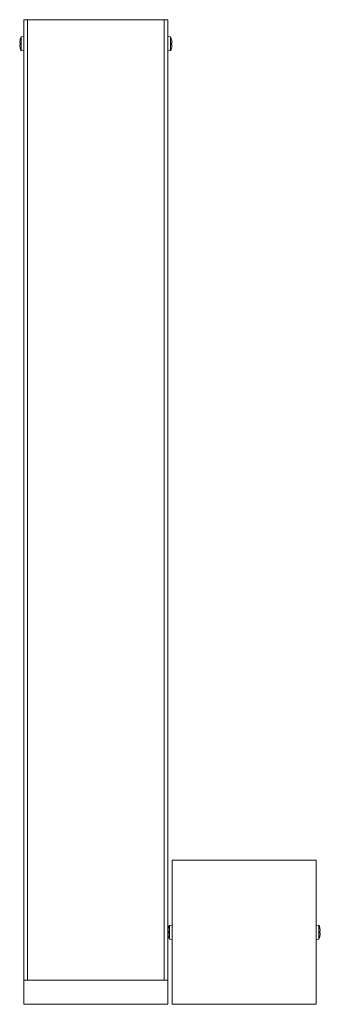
# Model space of a CAD drawing. Header units: millimetres. Extents: x -32 to 93, y -187 to 223.
import ezdxf

# ---------------------------------------------------------------- set-up
doc = ezdxf.new("R2010")
doc.units = ezdxf.units.MM

msp = doc.modelspace()

# ---------------------------------------------------------------- linework, layer by layer
at = {"color": 7, "linetype": 'Continuous', "lineweight": 15}
for p, q in [((-30, 223.15), (30, 223.15)), ((-30, -186.85), (-30, 223.15)), ((-28.5, -176.85), (-28.5, 223.15)), ((28.5, -176.85), (28.5, 223.15)), ((30, -186.85), (30, 223.15)), ((-31.7, 213.58), (-31.49, 213.56)), ((-31.49, 214.92), (-31.5, 214.93)), ((-30, 216.14), (-31.09, 216.04)), ((-31.09, 210.27), (-31.09, 216.04)), ((31.09, 216.04), (30, 216.14)), ((31.09, 216.04), (31.09, 210.27)), ((31.5, 214.93), (31.49, 214.92)), ((31.49, 213.56), (31.7, 213.58)), ((-31.49, 212.75), (-31.7, 212.73)), ((-31.5, 211.38), (-31.49, 211.39)), ((-31.09, 210.27), (-30, 210.17)), ((30, 210.17), (31.09, 210.27)), ((31.7, 212.73), (31.49, 212.75)), ((31.49, 211.39), (31.5, 211.38)), ((91.73, -126.85), (31.73, -126.85)), ((31.73, -126.85), (31.73, -186.85)), ((91.73, -186.85), (91.73, -126.85)), ((30.24, -155.08), (30.23, -155.07)), ((31.73, -153.86), (30.63, -153.96)), ((30.63, -159.73), (30.63, -153.96)), ((92.82, -153.96), (91.73, -153.86)), ((92.82, -153.96), (92.82, -159.73)), ((93.22, -155.07), (93.21, -155.08)), ((30.03, -156.42), (30.24, -156.44)), ((30.24, -157.25), (30.03, -157.27)), ((30.23, -158.62), (30.24, -158.61)), ((30.63, -159.73), (31.73, -159.83)), ((91.73, -159.83), (92.82, -159.73)), ((93.21, -156.44), (93.43, -156.42)), ((93.43, -157.27), (93.21, -157.25)), ((93.21, -158.61), (93.22, -158.62)), ((30, -176.85), (-30, -176.85)), ((30, -186.85), (-30, -186.85)), ((31.73, -186.85), (91.73, -186.85))]:
    msp.add_line(p, q, dxfattribs=at)
for centre, radius, start, end in [((-24.8, 213.16), 6.92, 165.2316, 176.4442), ((-24.84, 213.15), 6.89, 155.2066, 165.1009), ((-23.43, 213.15), 8.06, 177.1009, 182.8991), ((24.84, 213.15), 6.89, 14.8991, 24.7934), ((24.8, 213.16), 6.92, 3.5558, 14.7684), ((23.43, 213.15), 8.06, 357.1009, 2.8991), ((-24.8, 213.15), 6.92, 183.5558, 194.7684), ((-24.84, 213.15), 6.89, 194.8991, 204.7934), ((24.84, 213.15), 6.89, 335.2066, 345.1009), ((24.8, 213.15), 6.92, 345.2316, 356.4442), ((36.93, -156.84), 6.92, 165.2316, 176.4442), ((36.89, -156.85), 6.89, 155.2066, 165.1009), ((86.57, -156.85), 6.89, 14.8991, 24.7934), ((86.53, -156.84), 6.92, 3.5558, 14.7684), ((36.93, -156.85), 6.92, 183.5558, 194.7684), ((38.3, -156.85), 8.06, 177.1009, 182.8991), ((36.89, -156.85), 6.89, 194.8991, 204.7934), ((86.57, -156.85), 6.89, 335.2066, 345.1009), ((85.16, -156.85), 8.06, 357.1009, 2.8991), ((86.53, -156.85), 6.92, 345.2316, 356.4442)]:
    msp.add_arc(centre, radius, start, end, dxfattribs=at)

doc.saveas('drawing.dxf')
